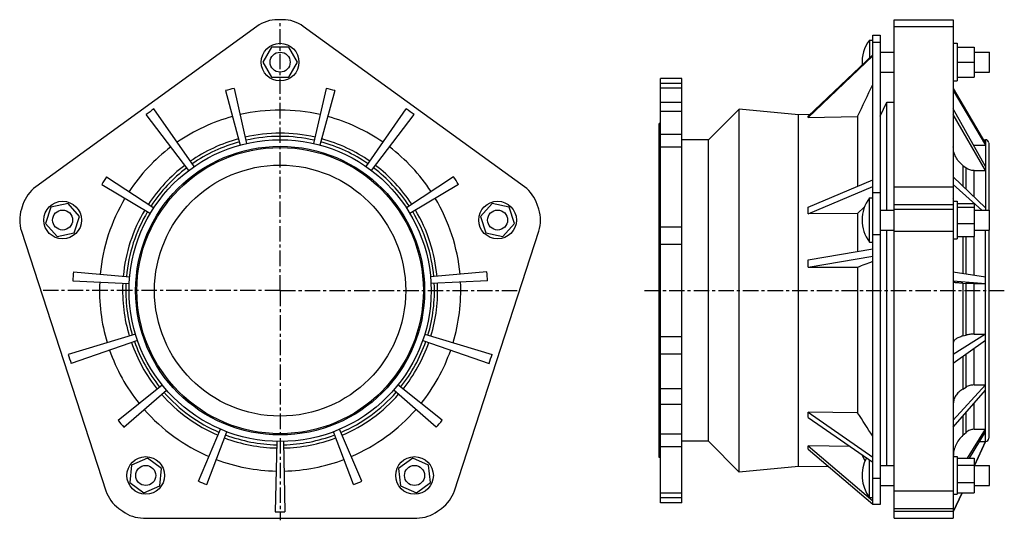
# Model space of a CAD drawing. Header units: millimetres. Extents: x -115 to 668, y 13 to 411.
import ezdxf

# ---------------------------------------------------------------- set-up
doc = ezdxf.new("R2010")
doc.units = ezdxf.units.MM
doc.header["$LTSCALE"] = 32.67
doc.linetypes.add('CENTER', pattern=[0.6, 0.375, -0.075, 0.075, -0.075])
doc.layers.get('0').update_dxf_attribs({"linetype": 'CONTINUOUS'})
doc.layers.add('AXES', color=7, linetype='CONTINUOUS')
doc.layers.add('SURFS', color=7, linetype='CONTINUOUS')

msp = doc.modelspace()

# ---------------------------------------------------------------- linework, layer by layer
at = {"color": 7, "linetype": 'Continuous'}
for p, q in [((93.88, 411.39), (89.88, 411.39)), ((580.64, 14.41), (580.64, 411.39)), ((580.64, 411.39), (627.64, 411.39)), ((627.64, 411.39), (627.64, 14.41)), ((73.42, 406.04), (-102.61, 278.15)), ((286.36, 278.15), (110.34, 406.04)), ((580.64, 406.04), (627.64, 406.04)), ((560.91, 395.15), (560.91, 380.96)), ((560.91, 395.15), (563.53, 395.15)), ((563.53, 273.43), (563.53, 393.32)), ((569.53, 393.32), (569.53, 273.43)), ((627.64, 392.55), (630.64, 392.55)), ((630.64, 392.55), (630.64, 362.55)), ((84.95, 389.55), (78.02, 377.55)), ((98.81, 389.55), (84.95, 389.55)), ((105.73, 377.55), (98.81, 389.55)), ((569.53, 385.53), (580.64, 385.53)), ((630.64, 389.55), (644.19, 389.55)), ((644.19, 389.55), (644.19, 365.55)), ((644.19, 385.53), (656.53, 385.53)), ((656.53, 369.57), (656.53, 385.53)), ((78.02, 377.55), (84.95, 365.55)), ((98.81, 365.55), (105.73, 377.55)), ((630.64, 377.55), (644.19, 377.55)), ((569.53, 369.57), (580.64, 369.57)), ((644.19, 369.57), (656.53, 369.57)), ((84.95, 365.55), (98.81, 365.55)), ((627.64, 362.55), (630.64, 362.55)), ((630.64, 365.55), (644.19, 365.55)), ((48.29, 354.89), (60.16, 311.49)), ((55.28, 356.64), (65.25, 312.76)), ((128.48, 356.64), (118.51, 312.76)), ((135.47, 354.89), (123.6, 311.49)), ((627.64, 356.64), (653.34, 312.76)), ((627.64, 354.89), (653.34, 311.49)), ((569.53, 334.59), (574.64, 345.55)), ((574.64, 259.77), (574.64, 345.55)), ((574.64, 345.55), (580.64, 345.55)), ((23.36, 294.31), (-8.52, 340.27)), ((160.39, 294.31), (192.28, 340.27)), ((457.28, 51.06), (457.28, 340.03)), ((653.34, 294.31), (627.64, 340.27)), ((19.12, 291.23), (-14.74, 335.75)), ((164.63, 291.23), (198.49, 335.75)), ((504.53, 55.49), (504.53, 335.6)), ((551.43, 334.13), (551.43, 278.7)), ((653.34, 291.23), (627.64, 335.75)), ((393.53, 62.55), (393.53, 328.55)), ((394.53, 328.55), (393.53, 328.55)), ((432.8, 75.55), (432.8, 315.55)), ((651.59, 315.75), (653.34, 315.75)), ((653.34, 315.75), (653.34, 259.77)), ((644.17, 311.49), (653.34, 311.49)), ((644.17, 310.71), (644.17, 311.49)), ((655.94, 313.12), (655.94, 259.77)), ((635.26, 295.35), (635.26, 278.92)), ((635.26, 295.35), (637.81, 293.32)), ((637.81, 276.47), (637.81, 293.32)), ((644.17, 291.23), (653.34, 291.23)), ((644.17, 270.36), (644.17, 291.23)), ((-46.2, 286.24), (-8.59, 261.54)), ((229.95, 286.24), (192.34, 261.54)), ((627.64, 286.24), (653.34, 261.54)), ((-50.02, 280.14), (-11.37, 257.09)), ((233.78, 280.14), (195.12, 257.09)), ((580.64, 278.15), (627.64, 278.15)), ((627.64, 280.14), (650.36, 259.77)), ((560.91, 234.19), (560.91, 269.39)), ((560.91, 269.39), (563.53, 269.39)), ((627.64, 266.79), (630.64, 266.79)), ((630.64, 266.79), (630.64, 236.79)), ((-112.78, 264.15), (-114.02, 260.34)), ((-90.49, 262.08), (-94.77, 248.91)), ((-76.93, 264.97), (-90.49, 262.08)), ((-67.66, 254.67), (-76.93, 264.97)), ((260.69, 264.97), (251.42, 254.67)), ((274.24, 262.08), (260.69, 264.97)), ((278.52, 248.91), (274.24, 262.08)), ((297.77, 260.34), (296.54, 264.15)), ((569.53, 259.77), (580.64, 259.77)), ((580.64, 264.15), (627.64, 264.15)), ((580.64, 260.34), (627.64, 260.34)), ((630.64, 264.97), (644.19, 264.97)), ((630.64, 262.08), (644.19, 262.08)), ((644.19, 264.97), (644.19, 238.61)), ((644.19, 259.77), (656.53, 259.77)), ((656.53, 243.81), (656.53, 259.77)), ((-71.94, 241.49), (-67.66, 254.67)), ((251.42, 254.67), (255.7, 241.49)), ((-114.02, 243.04), (-46.78, 36.1)), ((-94.77, 248.91), (-85.5, 238.61)), ((230.53, 36.1), (297.77, 243.04)), ((269.25, 238.61), (278.52, 248.91)), ((569.53, 243.81), (580.64, 243.81)), ((574.64, 56.29), (574.64, 243.81)), ((580.64, 243.04), (627.64, 243.04)), ((630.64, 248.91), (644.19, 248.91)), ((644.19, 243.81), (656.53, 243.81)), ((653.34, 75.35), (653.34, 243.81)), ((655.94, 243.81), (655.94, 77.95)), ((-85.5, 238.61), (-71.94, 241.49)), ((255.7, 241.49), (269.25, 238.61)), ((563.53, 45.91), (563.53, 239.89)), ((569.53, 239.89), (569.53, 45.91)), ((627.64, 236.79), (630.64, 236.79)), ((630.64, 238.61), (644.19, 238.61)), ((635.26, 238.61), (635.26, 209.31)), ((637.81, 208.91), (637.81, 238.61)), ((644.17, 207.9), (644.17, 238.61)), ((560.91, 234.19), (563.53, 234.19)), ((551.43, 214.33), (551.43, 98.29)), ((-72.64, 210.52), (-27.83, 206.44)), ((256.4, 210.52), (211.58, 206.44)), ((627.64, 210.52), (653.34, 206.44)), ((-73.14, 203.33), (-28.19, 201.21)), ((256.89, 203.33), (211.94, 201.21)), ((627.64, 203.33), (653.34, 201.21)), ((635.26, 201.45), (637.81, 201.33)), ((635.26, 201.45), (635.26, 159.41)), ((637.81, 160.15), (637.81, 201.33)), ((644.17, 201.21), (653.34, 201.21)), ((644.17, 160.91), (644.17, 201.21)), ((-23.22, 160.91), (-76.79, 144.78)), ((206.98, 160.91), (260.55, 144.78)), ((653.34, 160.91), (627.64, 144.78)), ((635.26, 159.41), (637.81, 160.15)), ((644.17, 160.91), (653.34, 160.91)), ((-21.6, 155.92), (-74.41, 137.47)), ((205.36, 155.92), (258.17, 137.47)), ((653.34, 155.92), (627.64, 137.47)), ((644.17, 120.39), (644.17, 149.34)), ((635.26, 142.94), (635.26, 117.15)), ((637.81, 118.74), (637.81, 144.77)), ((-37.05, 92.26), (-1.93, 120.39)), ((220.8, 92.26), (185.69, 120.39)), ((627.64, 92.26), (653.34, 120.39)), ((635.26, 117.15), (637.81, 118.74)), ((644.17, 120.39), (653.34, 120.39)), ((-32.42, 86.73), (1.44, 116.37)), ((216.18, 86.73), (182.32, 116.37)), ((627.64, 86.73), (653.34, 116.37)), ((644.17, 85.07), (644.17, 105.79)), ((635.26, 95.51), (635.26, 80.3)), ((637.81, 82.64), (637.81, 98.45)), ((26.8, 43.71), (44.53, 85.07)), ((33.48, 41.01), (49.39, 83.11)), ((150.27, 41.01), (134.37, 83.11)), ((156.96, 43.71), (139.23, 85.07)), ((635.26, 80.3), (637.81, 82.64)), ((639.06, 62.09), (653.34, 85.07)), ((640.51, 62.09), (653.34, 83.11)), ((644.17, 85.07), (653.34, 85.07)), ((89.26, 75.38), (88.04, 19.45)), ((94.5, 75.38), (95.72, 19.45)), ((653.34, 75.38), (644.57, 56.29)), ((644.59, 56.29), (653.34, 75.35)), ((648.62, 75.38), (653.34, 75.38)), ((627.64, 63.31), (630.64, 63.31)), ((630.64, 63.31), (630.64, 33.31)), ((-26.31, 56.45), (-27.76, 42.67)), ((-13.65, 62.09), (-26.31, 56.45)), ((-2.44, 53.94), (-13.65, 62.09)), ((197.41, 62.09), (186.2, 53.94)), ((210.06, 56.45), (197.41, 62.09)), ((211.51, 42.67), (210.06, 56.45)), ((394.53, 62.55), (393.53, 62.55)), ((560.91, 30.71), (560.91, 60.66)), ((569.53, 56.5), (569.63, 56.29)), ((569.53, 56.29), (580.64, 56.29)), ((630.64, 62.09), (644.19, 62.09)), ((630.64, 56.45), (644.19, 56.45)), ((644.19, 62.09), (644.19, 34.52)), ((644.19, 56.29), (656.53, 56.29)), ((656.53, 40.32), (656.53, 56.29)), ((-3.89, 40.16), (-2.44, 53.94)), ((186.2, 53.94), (187.64, 40.16)), ((-27.76, 42.67), (-16.55, 34.52)), ((-16.55, 34.52), (-3.89, 40.16)), ((187.64, 40.16), (200.3, 34.52)), ((200.3, 34.52), (211.51, 42.67)), ((569.53, 40.32), (580.64, 40.32)), ((630.64, 42.67), (644.19, 42.67)), ((644.19, 40.32), (656.53, 40.32)), ((580.64, 36.1), (627.64, 36.1)), ((634.57, 34.52), (627.64, 19.45)), ((627.64, 19.41), (634.59, 34.52)), ((627.64, 33.31), (630.64, 33.31)), ((630.64, 34.52), (644.19, 34.52)), ((560.91, 30.71), (563.53, 30.71)), ((-36.61, 22.1), (-33.37, 19.75)), ((217.13, 19.75), (220.36, 22.1)), ((580.64, 22.1), (627.64, 22.1)), ((580.64, 19.75), (627.64, 19.75)), ((-16.91, 14.41), (200.67, 14.41)), ((580.64, 14.41), (627.64, 14.41))]:
    msp.add_line(p, q, dxfattribs=at)
for centre, radius in [((91.88, 377.55), 15), ((91.88, 377.55), 7.98), ((91.88, 195.55), 120.2), ((91.88, 195.55), 115), ((91.88, 195.55), 114), ((-81.21, 251.79), 15), ((264.97, 251.79), 15), ((-81.21, 251.79), 7.98), ((264.97, 251.79), 7.98), ((-15.1, 48.31), 15), ((198.85, 48.31), 15), ((-15.1, 48.31), 7.98), ((198.85, 48.31), 7.98)]:
    msp.add_circle(centre, radius, dxfattribs=at)
for centre, radius, start, end in [((89.88, 383.39), 28, 90, 126), ((93.88, 383.39), 28, 54, 90), ((584.33, 377.55), 29.3, 143.0812, 184.16605), ((91.88, 195.55), 165.2, 102.8, 105.3), ((91.88, 195.55), 165.2, 74.7, 77.2), ((91.88, 195.55), 176.14, 124.75, 127.25), ((91.88, 195.55), 143.77, 77.2, 102.8), ((91.88, 195.55), 176.14, 52.75, 55.25), ((91.88, 195.55), 143.77, 105.3, 124.75), ((91.88, 195.55), 143.77, 55.25, 74.7), ((91.88, 195.55), 125.38, 105.3, 124.75), ((91.88, 195.55), 122.84, 105.3, 124.75), ((91.88, 195.55), 125.38, 77.2, 102.8), ((91.88, 195.55), 122.84, 77.2, 102.8), ((91.88, 195.55), 122.84, 55.25, 74.7), ((91.88, 195.55), 125.38, 55.25, 74.7), ((653.34, 313.15), 2.6, 0, 90), ((91.88, 195.55), 143.77, 127.25, 146.7), ((91.88, 195.55), 143.77, 33.3, 52.75), ((644.17, 320.81), 9.33, 267.30065, 269.99899), ((91.88, 195.55), 125.38, 127.25, 146.7), ((91.88, 195.55), 122.84, 127.25, 146.7), ((91.88, 195.55), 122.84, 33.3, 52.75), ((91.88, 195.55), 125.38, 33.3, 52.75), ((91.88, 195.55), 165.2, 146.7, 149.2), ((91.88, 195.55), 165.2, 30.8, 33.3), ((-86.15, 255.49), 28, 126, 162), ((269.91, 255.49), 28, 18, 54), ((91.88, 195.55), 143.77, 149.2, 174.8), ((91.88, 195.55), 143.77, 5.2, 30.8), ((584.33, 251.79), 29.3, 143.0812, 216.9188), ((-87.39, 251.69), 28, 162, 198), ((91.88, 195.55), 125.38, 149.2, 174.8), ((91.88, 195.55), 125.38, 5.2, 30.8), ((271.14, 251.69), 28, 342, 18), ((91.88, 195.55), 122.84, 149.2, 174.8), ((91.88, 195.55), 122.84, 5.2, 30.8), ((91.88, 195.55), 165.2, 174.8, 177.3), ((91.88, 195.55), 165.2, 2.7, 5.2), ((91.88, 195.55), 143.77, 177.3, 196.75), ((91.88, 195.55), 125.38, 177.3, 196.75), ((91.88, 195.55), 122.84, 177.3, 196.75), ((91.88, 195.55), 122.84, 343.25, 2.7), ((91.88, 195.55), 125.38, 343.25, 2.7), ((91.88, 195.55), 143.77, 343.25, 2.7), ((91.88, 195.55), 125.38, 199.25, 218.7), ((91.88, 195.55), 122.84, 199.25, 218.7), ((91.88, 195.55), 122.84, 321.3, 340.75), ((91.88, 195.55), 125.38, 321.3, 340.75), ((91.88, 195.55), 176.14, 196.75, 199.25), ((91.88, 195.55), 143.77, 199.25, 218.7), ((91.88, 195.55), 143.77, 321.3, 340.75), ((91.88, 195.55), 176.14, 340.75, 343.25), ((91.88, 195.55), 125.38, 221.2, 246.8), ((91.88, 195.55), 122.84, 221.2, 246.8), ((91.88, 195.55), 122.84, 293.2, 318.8), ((91.88, 195.55), 125.38, 293.2, 318.8), ((91.88, 195.55), 143.77, 221.2, 246.8), ((91.88, 195.55), 143.77, 293.2, 318.8), ((91.88, 195.55), 165.2, 218.7, 221.2), ((91.88, 195.55), 165.2, 318.8, 321.3), ((91.88, 195.55), 122.84, 249.3, 268.75), ((91.88, 195.55), 122.84, 271.25, 290.7), ((91.88, 195.55), 125.38, 249.3, 268.75), ((91.88, 195.55), 125.38, 271.25, 290.7), ((653.34, 77.95), 2.6, 270, 360), ((91.88, 195.55), 143.77, 249.3, 268.75), ((91.88, 195.55), 143.77, 271.25, 290.7), ((584.33, 48.31), 29.3, 151.51796, 216.9188), ((91.88, 195.55), 165.2, 246.8, 249.3), ((91.88, 195.55), 165.2, 290.7, 293.2), ((-20.15, 44.76), 28, 198, 234), ((203.9, 44.76), 28, 306, 342), ((-16.91, 42.41), 28, 234, 270), ((91.88, 195.55), 176.14, 268.75, 271.25), ((200.67, 42.41), 28, 270, 306)]:
    msp.add_arc(centre, radius, start, end, dxfattribs=at)
for points, knots in [([(635.26, 295.35), (634.08, 296.29), (631.95, 298.34), (629.5, 301.95), (627.99, 305.88), (627.64, 308.63), (627.64, 309.99)], [0, 0, 0, 0, 0.264389, 0.517352, 0.76121, 1, 1, 1, 1]), ([(644.17, 291.23), (643.01, 291.23), (640.73, 291.57), (638.67, 292.64), (637.81, 293.32)], [0, 0, 0, 0, 0.513243, 1, 1, 1, 1]), ([(628.06, 266.79), (627.92, 267.17), (627.71, 267.96), (627.64, 268.76), (627.64, 269.16)], [0, 0, 0, 0, 0.505495, 1, 1, 1, 1]), ([(635.26, 201.45), (634.69, 201.48), (633.61, 201.54), (632.09, 201.63), (630.78, 201.73), (629.83, 201.82), (629.18, 201.9), (628.78, 201.96), (628.44, 202.02), (628.16, 202.07), (627.94, 202.13), (627.8, 202.18), (627.72, 202.23), (627.67, 202.26), (627.64, 202.3), (627.64, 202.32)], [0, 0, 0, 0, 0.222201, 0.419447, 0.589844, 0.731825, 0.791747, 0.844111, 0.888825, 0.925823, 0.9551, 0.976757, 0.984839, 0.991224, 1, 1, 1, 1]), ([(644.17, 201.21), (643.02, 201.21), (640.9, 201.23), (638.78, 201.29), (637.81, 201.33)], [0, 0, 0, 0, 0.541084, 1, 1, 1, 1]), ([(635.26, 159.41), (634.68, 159.25), (633.59, 158.9), (632.07, 158.32), (630.75, 157.69), (629.66, 157.03), (628.78, 156.35), (628.14, 155.63), (627.74, 154.89), (627.64, 154.36), (627.64, 154.11)], [0, 0, 0, 0, 0.183964, 0.350814, 0.499732, 0.63044, 0.743371, 0.840066, 0.923771, 1, 1, 1, 1]), ([(644.17, 160.91), (643.58, 160.91), (642.43, 160.87), (640.76, 160.73), (639.22, 160.5), (638.26, 160.27), (637.81, 160.15)], [0, 0, 0, 0, 0.273305, 0.536992, 0.781941, 1, 1, 1, 1]), ([(644.17, 120.39), (643.01, 120.39), (641.3, 120.19), (639.19, 119.49), (638.24, 119.01), (637.81, 118.74)], [0, 0, 0, 0, 0.522367, 0.769282, 1, 1, 1, 1]), ([(635.26, 117.15), (634.11, 116.43), (632.02, 114.87), (629.92, 112.47), (628.74, 110.41), (628.11, 108.85), (627.73, 107.26), (627.64, 106.19), (627.64, 105.66)], [0, 0, 0, 0, 0.282674, 0.539797, 0.660144, 0.77607, 0.888857, 1, 1, 1, 1]), ([(635.26, 80.3), (634.07, 79.21), (631.91, 76.8), (629.48, 72.63), (627.98, 68.11), (627.64, 64.97), (627.64, 63.4)], [0, 0, 0, 0, 0.254929, 0.505894, 0.753785, 1, 1, 1, 1]), ([(644.17, 85.07), (643.58, 85.07), (642.41, 84.96), (640.71, 84.49), (639.15, 83.72), (638.23, 83.03), (637.81, 82.64)], [0, 0, 0, 0, 0.253393, 0.505302, 0.754464, 1, 1, 1, 1])]:
    msp.add_open_spline(points, degree=3, knots=knots, dxfattribs=at)
at = {"layer": 'AXES', "color": 7, "linetype": 'CENTER'}
for p, q in [((91.88, 195.55), (91.88, 408.71)), ((91.88, 195.55), (-97.68, 195.55)), ((91.88, 195.55), (281.44, 195.55)), ((91.88, 195.55), (91.88, 12.58)), ((381.84, 195.55), (668.23, 195.55))]:
    msp.add_line(p, q, dxfattribs=at)
at = {"layer": 'AXES', "color": 7, "linetype": 'Continuous'}
for p, q in [((394.53, 26.55), (394.53, 364.55)), ((411.53, 364.55), (394.53, 364.55)), ((411.53, 360.52), (394.53, 360.52)), ((411.53, 26.55), (411.53, 364.55)), ((411.53, 356.81), (394.53, 356.81)), ((411.53, 345.32), (394.53, 345.32)), ((411.53, 338.23), (394.53, 338.23)), ((411.53, 319.96), (394.53, 319.96)), ((411.53, 309.92), (394.53, 309.92)), ((411.53, 246.11), (394.53, 246.11)), ((411.53, 232.39), (394.53, 232.39)), ((411.53, 158.7), (394.53, 158.7)), ((411.53, 144.99), (394.53, 144.99)), ((411.53, 117.27), (394.53, 117.27)), ((411.53, 104.97), (394.53, 104.97)), ((411.53, 81.17), (394.53, 81.17)), ((411.53, 71.13), (394.53, 71.13)), ((411.53, 34.29), (394.53, 34.29)), ((411.53, 30.57), (394.53, 30.57)), ((411.53, 26.55), (394.53, 26.55))]:
    msp.add_line(p, q, dxfattribs=at)
msp.add_circle((91.88, 195.55), 100, dxfattribs=at)
at = {"layer": 'SURFS', "color": 7, "linetype": 'Continuous'}
for p, q in [((563.53, 393.32), (563.53, 399.05)), ((563.53, 399.05), (569.53, 399.05)), ((569.53, 393.32), (563.53, 393.32)), ((569.53, 399.05), (569.53, 393.32)), ((512.1, 333.45), (563.53, 382.65)), ((512.24, 334.4), (563.53, 383.47)), ((457.28, 340.03), (432.8, 315.55)), ((504.53, 335.6), (457.28, 340.03)), ((513.65, 335.76), (504.53, 335.6)), ((512.1, 333.45), (551.43, 334.13)), ((432.8, 315.55), (411.53, 315.55)), ((512.1, 262.11), (563.53, 283.8)), ((512.24, 256.77), (563.53, 278.4)), ((563.53, 239.89), (563.53, 273.43)), ((569.53, 273.43), (563.53, 273.43)), ((569.53, 273.43), (569.53, 239.89)), ((556.98, 262.27), (551.43, 257.07)), ((551.43, 257.07), (512.24, 256.77)), ((551.43, 257.07), (551.43, 226.78)), ((569.53, 239.89), (563.53, 239.89)), ((512.24, 220.14), (563.53, 228.83)), ((512.1, 214.21), (563.53, 222.93)), ((512.1, 214.21), (551.43, 214.33)), ((512.1, 98.78), (563.53, 62.99)), ((551.43, 98.29), (512.1, 98.78)), ((512.24, 94.53), (563.53, 58.83)), ((432.8, 75.55), (411.53, 75.55)), ((457.28, 51.06), (432.8, 75.55)), ((545.5, 71.38), (512.24, 71.89)), ((512.24, 71.89), (563.53, 28.2)), ((512.1, 69.18), (563.53, 25.37)), ((557.44, 59.92), (554.8, 64.91)), ((504.53, 55.49), (457.28, 51.06)), ((528.66, 55.07), (504.53, 55.49)), ((569.53, 45.91), (563.53, 45.91)), ((563.53, 25.18), (563.53, 45.91)), ((569.53, 45.91), (569.53, 25.18)), ((569.53, 25.18), (563.53, 25.18))]:
    msp.add_line(p, q, dxfattribs=at)
for centre, major_axis, ratio, start_param, end_param in [((369.65, 198.01), (142.28, 137.35), 0.068955, -0.110063, -0.066468), ((369.65, 196.63), (123.5, 113.99), 0.625218, -0.523376, -0.479781), ((369.65, 195.98), (117.68, 96.48), 0.834617, -0.643695, -0.6001), ((369.65, 193.75), (133.14, -126.83), 0.402574, 0.366199, 0.409794), ((369.65, 193.35), (138.64, -133.26), 0.25009, 0.192305, 0.2359)]:
    msp.add_ellipse(centre, major_axis=major_axis, ratio=ratio, start_param=start_param, end_param=end_param, dxfattribs=at)
for points in [[(551.43, 334.13), (555.46, 342.71), (559.5, 351.29), (563.53, 359.86)], [(551.43, 214.33), (555.46, 215.85), (559.5, 217.37), (563.53, 218.89)], [(563.53, 79.57), (559.5, 85.81), (555.46, 92.05), (551.43, 98.29)]]:
    msp.add_open_spline(points, degree=3, dxfattribs=at)

doc.saveas('drawing.dxf')
